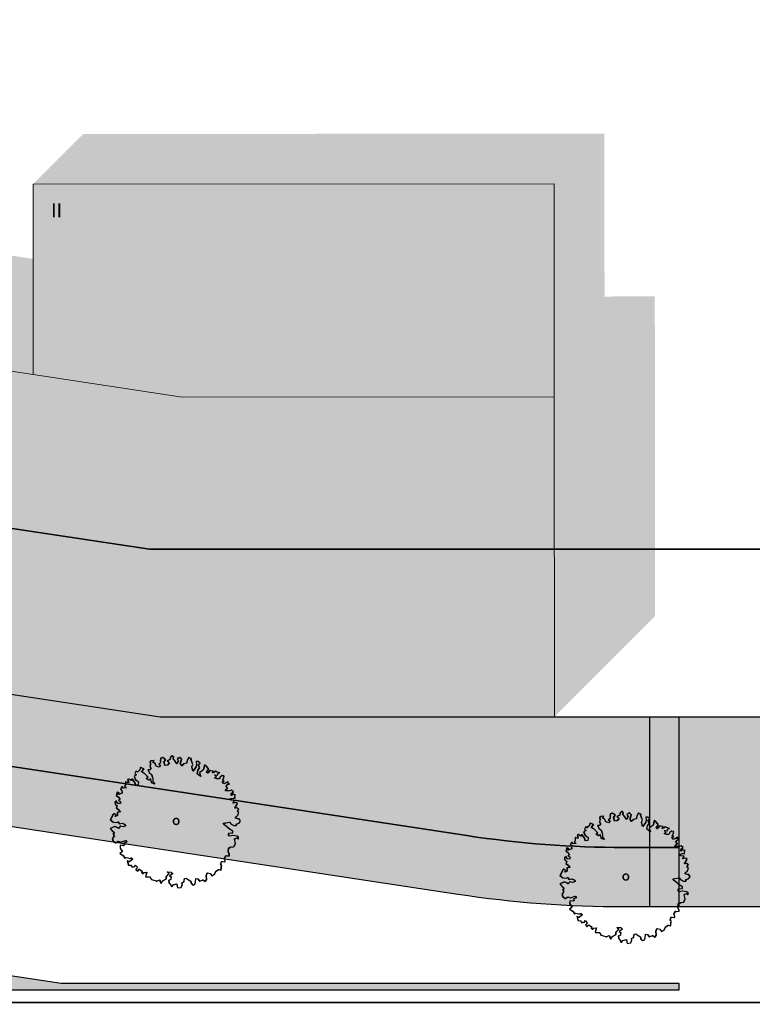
# Model space of a CAD drawing. Header units: metres. Extents: x -5203299 to 2078834, y 245743 to 5816291.
# Tile 232 of 256: x 366455 to 366486, y 5814224 to 5814266. Entities that reach past the tile are written whole.
import ezdxf

# ---------------------------------------------------------------- set-up
doc = ezdxf.new("R2010")
doc.units = ezdxf.units.M
doc.header["$LTSCALE"] = 0.5
for name, color, linetype, lineweight in [('01.01_Text-Beschriftung Geschosse', 7, 'Continuous', 25), ('02.00_Gebäude-Dachlinien Neubau etc', 7, 'Continuous', 9), ('02.02_Nutzung. Gebäude-Gewerbe Neubau', 7, 'Continuous', 9), ('2D-Schatten', 7, 'Continuous', 5), ('30 -39 Baustelle- Fläche', 7, 'Continuous', 15), ('99.04_Erschließung_VP-S-Borde-Kantenstein', 7, 'Continuous', 25), ('CS_XREF_Straßenpl-Bäume', 7, 'Continuous', 25), ('Keine', 7, 'Continuous', 9)]:
    doc.layers.add(name, color=color, linetype=linetype, lineweight=lineweight)
for name, color, linetype, lineweight, true_color in [('30 -34 Innenwände- 4 Türen_Fenster', 7, 'Continuous', 15, 0x9955ff), ('99.04_Erschließung_VP-S-Farben-Fahrbahn-Betonsteinpflaster', 7, 'Continuous', 25, 0xbababa), ('99.04_Erschließung_VP-S-Farben-Gehweg-Betonsteinpflaster', 7, 'Continuous', 25, 0xffd6a8), ('99.04_Erschließung_VP-S-Farben-Grünflächen', 7, 'Continuous', 25, 0xc2e687), ('99.04_Erschließung_VP-S-Farben-Mulde', 7, 'Continuous', 25, 0xa8ffff), ('99.04_Gleisplanung VP 02_23-EB-1236R-A-FAHRKANTE', 150, 'Continuous', 35, 0x007fff), ('S-Baum', 7, 'Continuous', 25, 0x4c994c)]:
    doc.layers.add(name, color=color, linetype=linetype, lineweight=lineweight, true_color=true_color)
doc.styles.add('Arial', font='arial.ttf')

# ---------------------------------------------------------------- blocks, each defined once
blk = doc.blocks.new('Gruppe-11')
at = {"layer": 'S-Baum', "flags": 128}
blk.add_lwpolyline([(366483.072, 5814229.469), (366483.004, 5814229.472), (366482.926, 5814229.494), (366482.928, 5814229.542), (366483.018, 5814229.627), (366483.062, 5814229.741), (366483.014, 5814229.763), (366483.016, 5814229.811), (366483.055, 5814229.869), (366482.98, 5814229.931), (366482.901, 5814229.922), (366482.913, 5814229.961), (366482.985, 5814230.067), (366482.996, 5814230.134), (366482.909, 5814230.157), (366482.812, 5814230.132), (366482.872, 5814230.237), (366482.728, 5814230.251), (366482.719, 5814230.33), (366482.819, 5814230.347), (366482.895, 5814230.344), (366482.89, 5814230.452), (366482.911, 5814230.479), (366482.824, 5814230.502), (366482.743, 5814230.457), (366482.746, 5814230.533), (366482.828, 5814230.609), (366482.751, 5814230.671), (366482.671, 5814230.654), (366482.595, 5814230.657), (366482.495, 5814230.649), (366482.517, 5814230.719), (366482.598, 5814230.753), (366482.521, 5814230.826), (366482.592, 5814230.912), (366482.661, 5814230.938), (366482.605, 5814230.968), (366482.607, 5814231.036), (366482.518, 5814230.991), (366482.429, 5814230.945), (366482.361, 5814231.035), (366482.442, 5814231.072), (366482.375, 5814231.103), (366482.417, 5814231.189), (366482.44, 5814231.276), (366482.353, 5814231.299), (366482.272, 5814231.234), (366482.229, 5814231.156), (366482.142, 5814231.159), (366482.036, 5814231.202), (366482.116, 5814231.239), (366482.04, 5814231.321), (366482.158, 5814231.317), (366482.189, 5814231.392), (366482.249, 5814231.41), (366482.143, 5814231.445), (366482.073, 5814231.475), (366482.015, 5814231.418), (366481.955, 5814231.411), (366481.986, 5814231.487), (366481.89, 5814231.501), (366481.831, 5814231.503), (366481.789, 5814231.445), (366481.74, 5814231.399), (366481.682, 5814231.449), (366481.743, 5814231.506), (366481.785, 5814231.564), (366481.72, 5814231.663), (366481.636, 5814231.753), (366481.603, 5814231.715), (366481.578, 5814231.56), (366481.488, 5814231.484), (366481.398, 5814231.43), (366481.452, 5814231.262), (366481.3, 5814231.374), (366481.333, 5814231.52), (366481.405, 5814231.625), (366481.353, 5814231.754), (366481.431, 5814231.82), (366481.346, 5814231.89), (366481.258, 5814231.893), (366481.274, 5814231.777), (366481.25, 5814231.659), (366481.128, 5814231.488), (366481.075, 5814231.665), (366481.118, 5814231.762), (366481.046, 5814231.968), (366481.059, 5814232.016), (366480.941, 5814232.051), (366480.881, 5814231.946), (366480.857, 5814231.819), (366480.748, 5814231.783), (366480.646, 5814231.699), (366480.59, 5814231.8), (366480.647, 5814231.982), (366480.562, 5814232.064), (366480.461, 5814232.008), (366480.506, 5814231.91), (366480.454, 5814231.785), (366480.351, 5814231.933), (366480.286, 5814232.006), (366480.316, 5814232.072), (366480.25, 5814232.134), (366480.171, 5814232.058), (366480.157, 5814231.97), (366480.039, 5814231.915), (366480.124, 5814231.833), (366480.042, 5814231.739), (366479.945, 5814231.714), (366479.902, 5814231.868), (366479.899, 5814231.872), (366479.973, 5814231.965), (366479.849, 5814232.057), (366479.76, 5814232.023), (366479.745, 5814231.916), (366479.753, 5814231.828), (366479.681, 5814231.78), (366479.75, 5814231.729), (366479.696, 5814231.652), (366479.573, 5814231.687), (366479.518, 5814231.817), (366479.44, 5814231.848), (366479.482, 5814231.925), (366479.366, 5814231.918), (366479.313, 5814231.872), (366479.329, 5814231.772), (366479.307, 5814231.685), (366479.354, 5814231.587), (366479.302, 5814231.541), (366479.225, 5814231.532), (366479.278, 5814231.423), (366479.382, 5814231.323), (366479.428, 5814231.175), (366479.432, 5814231.047), (366479.508, 5814230.937), (366479.382, 5814230.989), (366479.348, 5814231.157), (366479.267, 5814231.101), (366479.153, 5814231.164), (366479.223, 5814231.23), (366479.092, 5814231.37), (366478.959, 5814231.454), (366479.06, 5814231.577), (366478.906, 5814231.631), (366478.883, 5814231.535), (366478.78, 5814231.44), (366478.726, 5814231.49), (366478.671, 5814231.384), (366478.74, 5814231.325), (366478.639, 5814231.269), (366478.694, 5814231.132), (366478.826, 5814231.028), (366478.813, 5814230.901), (366478.705, 5814230.885), (366478.678, 5814230.993), (366478.567, 5814231.156), (366478.505, 5814231.087), (366478.42, 5814231.149), (366478.371, 5814231.131), (366478.406, 5814231.003), (366478.347, 5814230.996), (366478.28, 5814231.027), (366478.277, 5814230.959), (366478.275, 5814230.88), (366478.234, 5814230.844), (366478.319, 5814230.774), (366478.191, 5814230.758), (366478.126, 5814230.828), (366478.074, 5814230.723), (366478.121, 5814230.681), (366478.128, 5814230.554), (366477.987, 5814230.499), (366478.001, 5814230.569), (366477.931, 5814230.589), (366477.889, 5814230.446), (366477.956, 5814230.404), (366478.04, 5814230.294), (366477.979, 5814230.248), (366478.065, 5814230.194), (366478.053, 5814230.118), (366477.935, 5814230.122), (366477.89, 5814230.231), (366477.829, 5814230.174), (366477.837, 5814230.086), (366477.923, 5814230.023), (366477.892, 5814229.937), (366477.977, 5814229.866), (366478.061, 5814229.755), (366478.033, 5814229.768), (366477.933, 5814229.74), (366477.929, 5814229.604), (366477.848, 5814229.567), (366477.87, 5814229.635), (366477.804, 5814229.685), (366477.763, 5814229.658), (366477.639, 5814229.419), (366477.763, 5814229.327), (366477.899, 5814229.311), (366477.959, 5814229.34), (366478.013, 5814229.259), (366478.133, 5814229.283), (366478.228, 5814229.243), (366478.285, 5814229.171), (366478.176, 5814229.126), (366478.061, 5814229.159), (366477.978, 5814229.065), (366477.92, 5814229.107), (366477.834, 5814229.149), (366477.627, 5814229.066), (366477.72, 5814228.966), (366477.805, 5814228.884), (366477.746, 5814228.818), (366477.8, 5814228.749), (366477.72, 5814228.635), (366477.745, 5814228.535), (366477.858, 5814228.452), (366477.968, 5814228.528), (366478.074, 5814228.476), (366478.195, 5814228.52), (366478.283, 5814228.546), (366478.329, 5814228.487), (366478.191, 5814228.424), (366478.249, 5814228.363), (366478.177, 5814228.334), (366478.053, 5814228.358), (366478.049, 5814228.222), (366478.14, 5814228.084), (366478.041, 5814228.008), (366478.127, 5814227.945), (366478.202, 5814227.906), (366478.238, 5814227.806), (366478.299, 5814227.832), (366478.425, 5814227.811), (366478.493, 5814227.797), (366478.522, 5814227.824), (366478.588, 5814227.766), (366478.437, 5814227.652), (366478.351, 5814227.694), (366478.396, 5814227.518), (366478.511, 5814227.514), (366478.556, 5814227.424), (366478.665, 5814227.449), (366478.698, 5814227.516), (366478.783, 5814227.425), (366478.712, 5814227.331), (366478.711, 5814227.32), (366478.786, 5814227.261), (366478.856, 5814227.335), (366478.972, 5814227.255), (366478.959, 5814227.196), (366479.017, 5814227.146), (366479.047, 5814227.201), (366479.175, 5814227.208), (366479.12, 5814227.023), (366479.216, 5814227.02), (366479.315, 5814227.017), (366479.333, 5814226.96), (366479.371, 5814226.899), (366479.418, 5814226.886), (366479.573, 5814226.852), (366479.592, 5814226.823), (366479.612, 5814226.843), (366479.722, 5814226.895), (366479.746, 5814226.787), (366479.784, 5814226.738), (366479.847, 5814226.843), (366479.998, 5814226.937), (366480.001, 5814227.033), (366480.113, 5814227.157), (366480.044, 5814227.227), (366480.203, 5814227.221), (366480.277, 5814227.151), (366480.137, 5814227.057), (366480.196, 5814227.018), (366480.192, 5814226.899), (366480.103, 5814226.863), (366480.116, 5814226.766), (366480.155, 5814226.725), (366480.229, 5814226.595), (366480.292, 5814226.681), (366480.437, 5814226.716), (366480.471, 5814226.548), (366480.628, 5814226.573), (366480.672, 5814226.699), (366480.654, 5814226.768), (366480.743, 5814226.804), (366480.768, 5814226.948), (366480.836, 5814226.965), (366480.894, 5814226.924), (366481.027, 5814226.831), (366481.055, 5814226.734), (366481.121, 5814226.673), (366481.201, 5814226.701), (366481.232, 5814226.788), (366481.246, 5814226.943), (366481.325, 5814226.929), (366481.409, 5814226.838), (366481.547, 5814226.884), (366481.644, 5814226.822), (366481.706, 5814226.907), (366481.692, 5814227.075), (366481.732, 5814227.181), (366481.85, 5814227.157), (366481.923, 5814227.056), (366482.024, 5814227.112), (366482.097, 5814227.256), (366482.207, 5814227.32), (366482.305, 5814227.297), (366482.332, 5814227.511), (366482.293, 5814227.521), (366482.326, 5814227.667), (366482.386, 5814227.665), (366482.462, 5814227.654), (366482.482, 5814227.682), (366482.483, 5814227.69), (366482.45, 5814227.799), (366482.521, 5814227.915), (366482.558, 5814227.903), (366482.657, 5814227.911), (366482.659, 5814227.97), (366482.614, 5814228.068), (366482.629, 5814228.243), (366482.66, 5814228.241), (366482.729, 5814228.287), (366482.777, 5814228.277), (366482.857, 5814228.303), (366482.918, 5814228.428), (366482.876, 5814228.616), (366482.985, 5814228.66), (366483.043, 5814228.61), (366483.046, 5814228.698), (366482.98, 5814228.74), (366482.802, 5814228.766), (366482.665, 5814228.739), (366482.619, 5814228.8), (366482.661, 5814228.858), (366482.797, 5814228.873), (366482.808, 5814228.949), (366482.686, 5814229.021), (366482.458, 5814229.207), (366482.401, 5814229.277), (366482.665, 5814229.325), (366482.742, 5814229.246), (366482.847, 5814229.183), (366482.964, 5814229.19), (366482.957, 5814229.247), (366482.957, 5814229.247), (366483.075, 5814229.291), (366483.126, 5814229.388)], close=True, dxfattribs=at)
at = {"layer": 'S-Baum'}
blk.add_rational_spline([(366480.384, 5814229.239), (366480.146, 5814229.302), (366480.209, 5814229.54), (366480.447, 5814229.476), (366480.685, 5814229.413), (366480.621, 5814229.175), (366480.384, 5814229.239)], [1, 0.333333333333, 0.333333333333, 1, 0.333333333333, 0.333333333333, 1], degree=3, knots=[0, 0, 0, 0, 0.5, 0.5, 0.5, 1, 1, 1, 1], dxfattribs=at)
blk = doc.blocks.new('Gruppe-17')
at = {"layer": 'S-Baum', "flags": 128}
blk.add_lwpolyline([(366464.089, 5814231.819), (366464.022, 5814231.821), (366463.943, 5814231.843), (366463.945, 5814231.891), (366464.035, 5814231.976), (366464.079, 5814232.091), (366464.031, 5814232.112), (366464.033, 5814232.16), (366464.072, 5814232.218), (366463.998, 5814232.28), (366463.918, 5814232.271), (366463.931, 5814232.311), (366464.002, 5814232.416), (366464.013, 5814232.483), (366463.926, 5814232.506), (366463.829, 5814232.481), (366463.889, 5814232.587), (366463.745, 5814232.6), (366463.737, 5814232.679), (366463.836, 5814232.696), (366463.912, 5814232.693), (366463.908, 5814232.801), (366463.928, 5814232.828), (366463.841, 5814232.851), (366463.761, 5814232.806), (366463.763, 5814232.882), (366463.845, 5814232.959), (366463.768, 5814233.021), (366463.688, 5814233.004), (366463.612, 5814233.006), (366463.512, 5814232.998), (366463.535, 5814233.068), (366463.615, 5814233.102), (366463.538, 5814233.176), (366463.609, 5814233.261), (366463.678, 5814233.287), (366463.622, 5814233.317), (366463.625, 5814233.385), (366463.535, 5814233.34), (366463.446, 5814233.295), (366463.378, 5814233.385), (366463.459, 5814233.422), (366463.392, 5814233.452), (366463.435, 5814233.538), (366463.457, 5814233.625), (366463.37, 5814233.648), (366463.289, 5814233.583), (366463.247, 5814233.505), (366463.159, 5814233.508), (366463.053, 5814233.551), (366463.133, 5814233.588), (366463.057, 5814233.67), (366463.176, 5814233.666), (366463.206, 5814233.741), (366463.267, 5814233.759), (366463.16, 5814233.794), (366463.09, 5814233.824), (366463.032, 5814233.767), (366462.972, 5814233.761), (366463.003, 5814233.836), (366462.907, 5814233.85), (366462.848, 5814233.852), (366462.806, 5814233.794), (366462.757, 5814233.748), (366462.699, 5814233.798), (366462.76, 5814233.855), (366462.802, 5814233.913), (366462.737, 5814234.012), (366462.653, 5814234.102), (366462.62, 5814234.064), (366462.595, 5814233.909), (366462.505, 5814233.833), (366462.415, 5814233.779), (366462.469, 5814233.611), (366462.317, 5814233.723), (366462.35, 5814233.869), (366462.422, 5814233.974), (366462.37, 5814234.104), (366462.448, 5814234.169), (366462.363, 5814234.24), (366462.275, 5814234.243), (366462.291, 5814234.126), (366462.267, 5814234.008), (366462.146, 5814233.837), (366462.092, 5814234.014), (366462.135, 5814234.111), (366462.063, 5814234.318), (366462.076, 5814234.365), (366461.958, 5814234.4), (366461.898, 5814234.295), (366461.874, 5814234.168), (366461.765, 5814234.133), (366461.663, 5814234.048), (366461.607, 5814234.149), (366461.664, 5814234.331), (366461.579, 5814234.413), (366461.478, 5814234.357), (366461.523, 5814234.26), (366461.471, 5814234.134), (366461.368, 5814234.282), (366461.303, 5814234.355), (366461.333, 5814234.422), (366461.267, 5814234.483), (366461.188, 5814234.407), (366461.174, 5814234.319), (366461.056, 5814234.264), (366461.141, 5814234.182), (366461.059, 5814234.089), (366460.962, 5814234.064), (366460.92, 5814234.217), (366460.916, 5814234.221), (366460.99, 5814234.314), (366460.866, 5814234.406), (366460.777, 5814234.373), (366460.762, 5814234.266), (366460.77, 5814234.178), (366460.698, 5814234.129), (366460.767, 5814234.079), (366460.713, 5814234.001), (366460.59, 5814234.037), (366460.535, 5814234.166), (366460.457, 5814234.197), (366460.499, 5814234.274), (366460.383, 5814234.267), (366460.33, 5814234.221), (366460.347, 5814234.121), (366460.324, 5814234.034), (366460.371, 5814233.936), (366460.319, 5814233.89), (366460.242, 5814233.881), (366460.295, 5814233.772), (366460.399, 5814233.672), (366460.445, 5814233.524), (366460.449, 5814233.396), (366460.525, 5814233.286), (366460.399, 5814233.339), (366460.365, 5814233.507), (366460.284, 5814233.45), (366460.17, 5814233.513), (366460.24, 5814233.579), (366460.109, 5814233.719), (366459.976, 5814233.803), (366460.077, 5814233.927), (366459.923, 5814233.98), (366459.9, 5814233.885), (366459.798, 5814233.789), (366459.743, 5814233.839), (366459.688, 5814233.733), (366459.757, 5814233.674), (366459.656, 5814233.618), (366459.711, 5814233.481), (366459.843, 5814233.377), (366459.83, 5814233.25), (366459.722, 5814233.234), (366459.695, 5814233.343), (366459.584, 5814233.505), (366459.522, 5814233.436), (366459.437, 5814233.499), (366459.388, 5814233.48), (366459.423, 5814233.352), (366459.364, 5814233.345), (366459.297, 5814233.376), (366459.294, 5814233.308), (366459.292, 5814233.229), (366459.251, 5814233.194), (366459.336, 5814233.123), (366459.208, 5814233.107), (366459.143, 5814233.178), (366459.091, 5814233.072), (366459.138, 5814233.031), (366459.145, 5814232.903), (366459.004, 5814232.848), (366459.018, 5814232.919), (366458.948, 5814232.938), (366458.906, 5814232.795), (366458.973, 5814232.753), (366459.057, 5814232.643), (366458.996, 5814232.597), (366459.082, 5814232.543), (366459.071, 5814232.467), (366458.952, 5814232.471), (366458.907, 5814232.58), (366458.846, 5814232.523), (366458.854, 5814232.435), (366458.94, 5814232.372), (366458.909, 5814232.286), (366458.994, 5814232.215), (366459.078, 5814232.105), (366459.05, 5814232.117), (366458.95, 5814232.089), (366458.946, 5814231.954), (366458.865, 5814231.917), (366458.887, 5814231.984), (366458.821, 5814232.034), (366458.781, 5814232.007), (366458.656, 5814231.768), (366458.781, 5814231.676), (366458.916, 5814231.66), (366458.976, 5814231.689), (366459.03, 5814231.608), (366459.15, 5814231.633), (366459.245, 5814231.593), (366459.302, 5814231.52), (366459.193, 5814231.476), (366459.078, 5814231.508), (366458.995, 5814231.414), (366458.937, 5814231.456), (366458.851, 5814231.498), (366458.644, 5814231.415), (366458.737, 5814231.316), (366458.822, 5814231.233), (366458.763, 5814231.168), (366458.818, 5814231.098), (366458.737, 5814230.985), (366458.762, 5814230.885), (366458.875, 5814230.802), (366458.986, 5814230.877), (366459.091, 5814230.825), (366459.212, 5814230.869), (366459.3, 5814230.895), (366459.346, 5814230.837), (366459.208, 5814230.773), (366459.266, 5814230.712), (366459.194, 5814230.683), (366459.07, 5814230.707), (366459.066, 5814230.572), (366459.157, 5814230.433), (366459.059, 5814230.357), (366459.144, 5814230.295), (366459.219, 5814230.255), (366459.255, 5814230.155), (366459.316, 5814230.181), (366459.442, 5814230.16), (366459.51, 5814230.146), (366459.539, 5814230.174), (366459.605, 5814230.115), (366459.454, 5814230.001), (366459.368, 5814230.044), (366459.413, 5814229.867), (366459.529, 5814229.863), (366459.574, 5814229.774), (366459.682, 5814229.798), (366459.715, 5814229.865), (366459.8, 5814229.774), (366459.729, 5814229.681), (366459.729, 5814229.669), (366459.803, 5814229.61), (366459.873, 5814229.684), (366459.99, 5814229.604), (366459.976, 5814229.545), (366460.034, 5814229.495), (366460.064, 5814229.55), (366460.192, 5814229.557), (366460.137, 5814229.373), (366460.234, 5814229.369), (366460.333, 5814229.366), (366460.35, 5814229.309), (366460.388, 5814229.248), (366460.436, 5814229.235), (366460.59, 5814229.202), (366460.609, 5814229.173), (366460.629, 5814229.192), (366460.739, 5814229.245), (366460.763, 5814229.136), (366460.801, 5814229.087), (366460.864, 5814229.192), (366461.015, 5814229.286), (366461.018, 5814229.382), (366461.13, 5814229.506), (366461.061, 5814229.576), (366461.22, 5814229.571), (366461.294, 5814229.5), (366461.155, 5814229.406), (366461.213, 5814229.367), (366461.209, 5814229.249), (366461.12, 5814229.212), (366461.133, 5814229.115), (366461.172, 5814229.074), (366461.247, 5814228.945), (366461.309, 5814229.03), (366461.454, 5814229.065), (366461.488, 5814228.897), (366461.645, 5814228.923), (366461.689, 5814229.048), (366461.671, 5814229.117), (366461.76, 5814229.153), (366461.785, 5814229.297), (366461.853, 5814229.314), (366461.911, 5814229.273), (366462.044, 5814229.181), (366462.072, 5814229.083), (366462.138, 5814229.022), (366462.218, 5814229.05), (366462.249, 5814229.137), (366462.263, 5814229.292), (366462.342, 5814229.278), (366462.427, 5814229.187), (366462.564, 5814229.234), (366462.661, 5814229.171), (366462.723, 5814229.257), (366462.709, 5814229.424), (366462.749, 5814229.53), (366462.868, 5814229.506), (366462.941, 5814229.405), (366463.041, 5814229.461), (366463.114, 5814229.605), (366463.224, 5814229.67), (366463.322, 5814229.646), (366463.349, 5814229.861), (366463.31, 5814229.87), (366463.343, 5814230.016), (366463.403, 5814230.014), (366463.479, 5814230.003), (366463.5, 5814230.031), (366463.5, 5814230.039), (366463.467, 5814230.148), (366463.539, 5814230.264), (366463.575, 5814230.252), (366463.674, 5814230.26), (366463.676, 5814230.319), (366463.631, 5814230.417), (366463.646, 5814230.592), (366463.677, 5814230.591), (366463.746, 5814230.636), (366463.794, 5814230.626), (366463.874, 5814230.652), (366463.935, 5814230.777), (366463.893, 5814230.965), (366464.003, 5814231.01), (366464.06, 5814230.96), (366464.063, 5814231.047), (366463.997, 5814231.089), (366463.819, 5814231.115), (366463.683, 5814231.088), (366463.637, 5814231.149), (366463.678, 5814231.207), (366463.814, 5814231.223), (366463.826, 5814231.299), (366463.703, 5814231.371), (366463.475, 5814231.557), (366463.418, 5814231.626), (366463.683, 5814231.674), (366463.759, 5814231.595), (366463.865, 5814231.532), (366463.981, 5814231.539), (366463.974, 5814231.596), (366463.974, 5814231.596), (366464.092, 5814231.64), (366464.143, 5814231.738)], close=True, dxfattribs=at)
at = {"layer": 'S-Baum'}
blk.add_rational_spline([(366461.401, 5814231.588), (366461.163, 5814231.651), (366461.227, 5814231.889), (366461.464, 5814231.826), (366461.702, 5814231.762), (366461.639, 5814231.524), (366461.401, 5814231.588)], [1, 0.333333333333, 0.333333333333, 1, 0.333333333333, 0.333333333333, 1], degree=3, knots=[0, 0, 0, 0, 0.5, 0.5, 0.5, 1, 1, 1, 1], dxfattribs=at)
blk = doc.blocks.new('_25-01-10_187 KRA_CS_LP4_Außenanlagenplan (3D)')
at = {"layer": 'CS_XREF_Straßenpl-Bäume'}
for name in ['Gruppe-17', 'Gruppe-11']:
    blk.add_blockref(name, (0, 0), dxfattribs=at)
blk = doc.blocks.new('Gruppe-456')
at = {"layer": 'S-Baum', "flags": 128}
blk.add_lwpolyline([(-109.739, 23.762), (-109.807, 23.764), (-109.885, 23.787), (-109.884, 23.835), (-109.793, 23.919), (-109.75, 24.034), (-109.797, 24.055), (-109.795, 24.103), (-109.757, 24.162), (-109.831, 24.223), (-109.91, 24.215), (-109.898, 24.254), (-109.826, 24.359), (-109.816, 24.427), (-109.903, 24.449), (-110, 24.424), (-109.939, 24.53), (-110.083, 24.543), (-110.092, 24.623), (-109.992, 24.639), (-109.916, 24.637), (-109.921, 24.744), (-109.9, 24.772), (-109.987, 24.795), (-110.068, 24.749), (-110.065, 24.826), (-109.983, 24.902), (-110.061, 24.964), (-110.14, 24.947), (-110.217, 24.949), (-110.316, 24.942), (-110.294, 25.012), (-110.213, 25.046), (-110.29, 25.119), (-110.219, 25.204), (-110.151, 25.23), (-110.206, 25.26), (-110.204, 25.328), (-110.293, 25.283), (-110.382, 25.238), (-110.45, 25.328), (-110.37, 25.365), (-110.436, 25.395), (-110.394, 25.482), (-110.371, 25.569), (-110.458, 25.591), (-110.54, 25.526), (-110.582, 25.448), (-110.669, 25.451), (-110.776, 25.495), (-110.695, 25.532), (-110.772, 25.613), (-110.653, 25.609), (-110.622, 25.685), (-110.562, 25.702), (-110.668, 25.737), (-110.738, 25.768), (-110.797, 25.71), (-110.856, 25.704), (-110.825, 25.779), (-110.921, 25.794), (-110.98, 25.796), (-111.022, 25.738), (-111.072, 25.691), (-111.129, 25.741), (-111.068, 25.799), (-111.027, 25.857), (-111.091, 25.955), (-111.176, 26.046), (-111.208, 26.007), (-111.233, 25.853), (-111.324, 25.776), (-111.413, 25.723), (-111.359, 25.554), (-111.511, 25.667), (-111.478, 25.813), (-111.407, 25.918), (-111.459, 26.047), (-111.38, 26.112), (-111.465, 26.183), (-111.553, 26.186), (-111.537, 26.069), (-111.561, 25.951), (-111.683, 25.78), (-111.736, 25.957), (-111.693, 26.055), (-111.766, 26.261), (-111.753, 26.309), (-111.87, 26.344), (-111.931, 26.238), (-111.955, 26.112), (-112.063, 26.076), (-112.165, 25.992), (-112.221, 26.093), (-112.164, 26.275), (-112.249, 26.357), (-112.35, 26.301), (-112.305, 26.203), (-112.358, 26.077), (-112.46, 26.225), (-112.526, 26.298), (-112.495, 26.365), (-112.561, 26.427), (-112.64, 26.35), (-112.654, 26.263), (-112.772, 26.207), (-112.687, 26.125), (-112.77, 26.032), (-112.867, 26.007), (-112.909, 26.161), (-112.912, 26.164), (-112.838, 26.258), (-112.963, 26.35), (-113.052, 26.316), (-113.067, 26.209), (-113.058, 26.121), (-113.131, 26.072), (-113.062, 26.022), (-113.115, 25.945), (-113.238, 25.98), (-113.294, 26.109), (-113.372, 26.14), (-113.329, 26.218), (-113.446, 26.21), (-113.498, 26.164), (-113.482, 26.065), (-113.505, 25.978), (-113.457, 25.88), (-113.509, 25.834), (-113.586, 25.825), (-113.533, 25.716), (-113.429, 25.616), (-113.383, 25.467), (-113.379, 25.34), (-113.304, 25.23), (-113.429, 25.282), (-113.463, 25.45), (-113.544, 25.393), (-113.658, 25.457), (-113.588, 25.522), (-113.719, 25.662), (-113.852, 25.746), (-113.752, 25.87), (-113.906, 25.923), (-113.929, 25.828), (-114.031, 25.732), (-114.086, 25.782), (-114.14, 25.677), (-114.072, 25.618), (-114.172, 25.562), (-114.118, 25.424), (-113.985, 25.321), (-113.998, 25.194), (-114.106, 25.178), (-114.134, 25.286), (-114.244, 25.448), (-114.306, 25.38), (-114.392, 25.442), (-114.44, 25.424), (-114.405, 25.295), (-114.465, 25.289), (-114.532, 25.319), (-114.534, 25.252), (-114.537, 25.172), (-114.577, 25.137), (-114.492, 25.066), (-114.62, 25.051), (-114.686, 25.121), (-114.737, 25.015), (-114.691, 24.974), (-114.684, 24.846), (-114.824, 24.792), (-114.81, 24.862), (-114.88, 24.881), (-114.922, 24.738), (-114.856, 24.697), (-114.772, 24.586), (-114.833, 24.54), (-114.747, 24.486), (-114.758, 24.41), (-114.877, 24.414), (-114.921, 24.523), (-114.982, 24.466), (-114.974, 24.378), (-114.888, 24.316), (-114.92, 24.229), (-114.834, 24.158), (-114.75, 24.048), (-114.778, 24.06), (-114.878, 24.033), (-114.883, 23.897), (-114.963, 23.86), (-114.941, 23.927), (-115.007, 23.977), (-115.048, 23.951), (-115.172, 23.711), (-115.048, 23.62), (-114.913, 23.604), (-114.852, 23.633), (-114.798, 23.552), (-114.679, 23.576), (-114.584, 23.536), (-114.527, 23.463), (-114.636, 23.419), (-114.751, 23.451), (-114.833, 23.358), (-114.891, 23.399), (-114.977, 23.442), (-115.184, 23.358), (-115.091, 23.259), (-115.006, 23.177), (-115.065, 23.111), (-115.011, 23.041), (-115.091, 22.928), (-115.066, 22.828), (-114.953, 22.745), (-114.843, 22.82), (-114.737, 22.769), (-114.617, 22.813), (-114.528, 22.838), (-114.482, 22.78), (-114.62, 22.717), (-114.563, 22.655), (-114.634, 22.627), (-114.758, 22.651), (-114.763, 22.515), (-114.671, 22.376), (-114.77, 22.3), (-114.684, 22.238), (-114.609, 22.199), (-114.573, 22.098), (-114.513, 22.125), (-114.386, 22.103), (-114.319, 22.09), (-114.289, 22.117), (-114.223, 22.058), (-114.374, 21.945), (-114.461, 21.987), (-114.416, 21.81), (-114.3, 21.806), (-114.255, 21.717), (-114.146, 21.742), (-114.113, 21.808), (-114.028, 21.718), (-114.099, 21.624), (-114.1, 21.613), (-114.025, 21.554), (-113.955, 21.628), (-113.839, 21.547), (-113.852, 21.488), (-113.794, 21.438), (-113.764, 21.494), (-113.637, 21.501), (-113.691, 21.316), (-113.595, 21.313), (-113.496, 21.309), (-113.478, 21.252), (-113.44, 21.191), (-113.393, 21.178), (-113.238, 21.145), (-113.219, 21.116), (-113.199, 21.135), (-113.09, 21.188), (-113.065, 21.08), (-113.027, 21.03), (-112.964, 21.136), (-112.814, 21.23), (-112.81, 21.326), (-112.699, 21.449), (-112.767, 21.519), (-112.609, 21.514), (-112.535, 21.444), (-112.674, 21.349), (-112.616, 21.311), (-112.62, 21.192), (-112.709, 21.155), (-112.695, 21.059), (-112.657, 21.018), (-112.582, 20.888), (-112.52, 20.973), (-112.374, 21.008), (-112.34, 20.84), (-112.184, 20.866), (-112.14, 20.992), (-112.157, 21.06), (-112.068, 21.097), (-112.043, 21.24), (-111.975, 21.258), (-111.917, 21.216), (-111.784, 21.124), (-111.756, 21.027), (-111.691, 20.965), (-111.61, 20.994), (-111.579, 21.08), (-111.565, 21.235), (-111.487, 21.221), (-111.402, 21.131), (-111.264, 21.177), (-111.168, 21.114), (-111.105, 21.2), (-111.119, 21.367), (-111.079, 21.473), (-110.961, 21.45), (-110.888, 21.348), (-110.787, 21.404), (-110.714, 21.549), (-110.604, 21.613), (-110.506, 21.59), (-110.479, 21.804), (-110.518, 21.814), (-110.485, 21.96), (-110.426, 21.958), (-110.35, 21.947), (-110.329, 21.974), (-110.329, 21.983), (-110.362, 22.091), (-110.29, 22.208), (-110.253, 22.195), (-110.154, 22.203), (-110.152, 22.262), (-110.197, 22.36), (-110.183, 22.535), (-110.151, 22.534), (-110.082, 22.58), (-110.034, 22.57), (-109.954, 22.595), (-109.893, 22.72), (-109.935, 22.909), (-109.826, 22.953), (-109.768, 22.903), (-109.765, 22.991), (-109.832, 23.032), (-110.009, 23.058), (-110.146, 23.032), (-110.192, 23.093), (-110.15, 23.151), (-110.014, 23.166), (-110.003, 23.242), (-110.125, 23.314), (-110.354, 23.5), (-110.411, 23.57), (-110.146, 23.617), (-110.069, 23.538), (-109.964, 23.475), (-109.848, 23.483), (-109.854, 23.54), (-109.854, 23.54), (-109.737, 23.584), (-109.685, 23.681)], close=True, dxfattribs=at)
at = {"layer": 'S-Baum'}
blk.add_rational_spline([(-112.428, 23.531), (-112.666, 23.595), (-112.602, 23.833), (-112.364, 23.769), (-112.126, 23.705), (-112.19, 23.467), (-112.428, 23.531)], [1, 0.333333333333, 0.333333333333, 1, 0.333333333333, 0.333333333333, 1], degree=3, knots=[0, 0, 0, 0, 0.5, 0.5, 0.5, 1, 1, 1, 1], dxfattribs=at)
blk = doc.blocks.new('Gruppe-462')
at = {"layer": 'S-Baum', "flags": 128}
blk.add_lwpolyline([(-128.722, 26.111), (-128.79, 26.113), (-128.868, 26.136), (-128.867, 26.184), (-128.776, 26.269), (-128.732, 26.383), (-128.78, 26.405), (-128.778, 26.453), (-128.739, 26.511), (-128.814, 26.573), (-128.893, 26.564), (-128.881, 26.603), (-128.809, 26.708), (-128.798, 26.776), (-128.885, 26.799), (-128.982, 26.774), (-128.922, 26.879), (-129.066, 26.892), (-129.075, 26.972), (-128.975, 26.988), (-128.899, 26.986), (-128.904, 27.093), (-128.883, 27.121), (-128.97, 27.144), (-129.051, 27.098), (-129.048, 27.175), (-128.966, 27.251), (-129.043, 27.313), (-129.123, 27.296), (-129.2, 27.299), (-129.299, 27.291), (-129.277, 27.361), (-129.196, 27.395), (-129.273, 27.468), (-129.202, 27.553), (-129.133, 27.579), (-129.189, 27.609), (-129.187, 27.677), (-129.276, 27.632), (-129.365, 27.587), (-129.433, 27.677), (-129.352, 27.714), (-129.419, 27.745), (-129.377, 27.831), (-129.354, 27.918), (-129.441, 27.941), (-129.522, 27.875), (-129.565, 27.798), (-129.652, 27.801), (-129.758, 27.844), (-129.678, 27.881), (-129.754, 27.962), (-129.636, 27.958), (-129.605, 28.034), (-129.545, 28.052), (-129.651, 28.086), (-129.721, 28.117), (-129.779, 28.06), (-129.839, 28.053), (-129.808, 28.128), (-129.904, 28.143), (-129.963, 28.145), (-130.005, 28.087), (-130.055, 28.041), (-130.112, 28.091), (-130.051, 28.148), (-130.009, 28.206), (-130.074, 28.304), (-130.159, 28.395), (-130.191, 28.356), (-130.216, 28.202), (-130.306, 28.125), (-130.396, 28.072), (-130.342, 27.903), (-130.494, 28.016), (-130.461, 28.162), (-130.389, 28.267), (-130.442, 28.396), (-130.363, 28.461), (-130.448, 28.532), (-130.536, 28.535), (-130.52, 28.418), (-130.544, 28.3), (-130.666, 28.129), (-130.719, 28.306), (-130.676, 28.404), (-130.749, 28.61), (-130.736, 28.658), (-130.853, 28.693), (-130.913, 28.587), (-130.938, 28.461), (-131.046, 28.425), (-131.148, 28.341), (-131.204, 28.442), (-131.147, 28.624), (-131.232, 28.706), (-131.333, 28.65), (-131.288, 28.552), (-131.341, 28.426), (-131.443, 28.574), (-131.509, 28.647), (-131.478, 28.714), (-131.544, 28.776), (-131.623, 28.699), (-131.637, 28.612), (-131.755, 28.557), (-131.67, 28.474), (-131.753, 28.381), (-131.85, 28.356), (-131.892, 28.51), (-131.895, 28.513), (-131.821, 28.607), (-131.946, 28.699), (-132.034, 28.665), (-132.049, 28.558), (-132.041, 28.47), (-132.113, 28.422), (-132.044, 28.371), (-132.098, 28.294), (-132.221, 28.329), (-132.276, 28.458), (-132.355, 28.489), (-132.312, 28.567), (-132.429, 28.56), (-132.481, 28.513), (-132.465, 28.414), (-132.487, 28.327), (-132.44, 28.229), (-132.492, 28.183), (-132.569, 28.174), (-132.516, 28.065), (-132.412, 27.965), (-132.366, 27.816), (-132.362, 27.689), (-132.286, 27.579), (-132.412, 27.631), (-132.446, 27.799), (-132.527, 27.742), (-132.641, 27.806), (-132.571, 27.871), (-132.702, 28.012), (-132.835, 28.095), (-132.734, 28.219), (-132.888, 28.272), (-132.911, 28.177), (-133.014, 28.081), (-133.069, 28.131), (-133.123, 28.026), (-133.054, 27.967), (-133.155, 27.911), (-133.101, 27.773), (-132.968, 27.67), (-132.981, 27.543), (-133.089, 27.527), (-133.117, 27.635), (-133.227, 27.797), (-133.289, 27.729), (-133.375, 27.791), (-133.423, 27.773), (-133.388, 27.644), (-133.448, 27.638), (-133.515, 27.668), (-133.517, 27.601), (-133.52, 27.522), (-133.56, 27.486), (-133.475, 27.415), (-133.603, 27.4), (-133.668, 27.47), (-133.72, 27.364), (-133.673, 27.323), (-133.666, 27.195), (-133.807, 27.141), (-133.793, 27.211), (-133.863, 27.23), (-133.905, 27.088), (-133.838, 27.046), (-133.754, 26.935), (-133.815, 26.889), (-133.73, 26.835), (-133.741, 26.759), (-133.859, 26.764), (-133.904, 26.873), (-133.965, 26.815), (-133.957, 26.727), (-133.871, 26.665), (-133.902, 26.578), (-133.817, 26.507), (-133.733, 26.397), (-133.761, 26.41), (-133.861, 26.382), (-133.866, 26.246), (-133.946, 26.209), (-133.924, 26.276), (-133.99, 26.327), (-134.031, 26.3), (-134.155, 26.061), (-134.031, 25.969), (-133.895, 25.953), (-133.835, 25.982), (-133.781, 25.901), (-133.661, 25.925), (-133.567, 25.885), (-133.51, 25.812), (-133.619, 25.768), (-133.734, 25.8), (-133.816, 25.707), (-133.874, 25.748), (-133.96, 25.791), (-134.167, 25.707), (-134.074, 25.608), (-133.989, 25.526), (-134.048, 25.46), (-133.994, 25.39), (-134.074, 25.277), (-134.049, 25.177), (-133.936, 25.094), (-133.826, 25.17), (-133.72, 25.118), (-133.6, 25.162), (-133.511, 25.187), (-133.465, 25.129), (-133.603, 25.066), (-133.545, 25.004), (-133.617, 24.976), (-133.741, 25), (-133.745, 24.864), (-133.654, 24.725), (-133.753, 24.649), (-133.667, 24.587), (-133.592, 24.548), (-133.556, 24.447), (-133.496, 24.474), (-133.369, 24.452), (-133.301, 24.439), (-133.272, 24.466), (-133.206, 24.407), (-133.357, 24.294), (-133.444, 24.336), (-133.399, 24.159), (-133.283, 24.155), (-133.238, 24.066), (-133.129, 24.091), (-133.096, 24.157), (-133.011, 24.067), (-133.082, 23.973), (-133.083, 23.962), (-133.008, 23.903), (-132.938, 23.977), (-132.822, 23.896), (-132.835, 23.837), (-132.777, 23.787), (-132.747, 23.843), (-132.619, 23.85), (-132.674, 23.665), (-132.578, 23.662), (-132.479, 23.658), (-132.461, 23.601), (-132.423, 23.541), (-132.376, 23.528), (-132.221, 23.494), (-132.202, 23.465), (-132.182, 23.484), (-132.072, 23.537), (-132.048, 23.429), (-132.01, 23.379), (-131.947, 23.485), (-131.797, 23.579), (-131.793, 23.675), (-131.682, 23.798), (-131.75, 23.868), (-131.592, 23.863), (-131.518, 23.793), (-131.657, 23.698), (-131.599, 23.66), (-131.603, 23.541), (-131.692, 23.504), (-131.678, 23.408), (-131.64, 23.367), (-131.565, 23.237), (-131.502, 23.323), (-131.357, 23.357), (-131.323, 23.189), (-131.166, 23.215), (-131.123, 23.341), (-131.14, 23.409), (-131.051, 23.446), (-131.026, 23.589), (-130.958, 23.607), (-130.9, 23.565), (-130.767, 23.473), (-130.739, 23.376), (-130.673, 23.314), (-130.593, 23.343), (-130.562, 23.429), (-130.548, 23.584), (-130.469, 23.57), (-130.385, 23.48), (-130.247, 23.526), (-130.15, 23.463), (-130.088, 23.549), (-130.102, 23.716), (-130.062, 23.823), (-129.944, 23.799), (-129.871, 23.697), (-129.77, 23.753), (-129.697, 23.898), (-129.587, 23.962), (-129.489, 23.939), (-129.462, 24.153), (-129.501, 24.163), (-129.468, 24.309), (-129.409, 24.307), (-129.333, 24.296), (-129.312, 24.323), (-129.311, 24.332), (-129.345, 24.44), (-129.273, 24.557), (-129.236, 24.544), (-129.137, 24.552), (-129.135, 24.612), (-129.18, 24.709), (-129.165, 24.884), (-129.134, 24.883), (-129.065, 24.929), (-129.017, 24.919), (-128.937, 24.944), (-128.876, 25.07), (-128.918, 25.258), (-128.809, 25.302), (-128.751, 25.252), (-128.748, 25.34), (-128.815, 25.382), (-128.992, 25.407), (-129.129, 25.381), (-129.175, 25.442), (-129.133, 25.5), (-128.997, 25.515), (-128.986, 25.591), (-129.108, 25.663), (-129.336, 25.849), (-129.394, 25.919), (-129.129, 25.967), (-129.052, 25.888), (-128.947, 25.825), (-128.83, 25.832), (-128.837, 25.889), (-128.837, 25.889), (-128.719, 25.933), (-128.668, 26.03)], close=True, dxfattribs=at)
at = {"layer": 'S-Baum'}
blk.add_rational_spline([(-131.411, 25.88), (-131.648, 25.944), (-131.585, 26.182), (-131.347, 26.118), (-131.109, 26.054), (-131.173, 25.816), (-131.411, 25.88)], [1, 0.333333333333, 0.333333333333, 1, 0.333333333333, 0.333333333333, 1], degree=3, knots=[0, 0, 0, 0, 0.5, 0.5, 0.5, 1, 1, 1, 1], dxfattribs=at)
blk = doc.blocks.new('_23-07-06_Massenplan_TB_Weiterführende Schule (3D)')
at = {"layer": '02.02_Nutzung. Gebäude-Gewerbe Neubau', "linetype": 'Continuous', "lineweight": 0}
for points in [[(-137.412, 44.869), (-131.126, 43.915), (-115.411, 43.928), (-115.418, 52.928), (-137.418, 52.91)], [(-115.411, 43.928), (-131.126, 43.915), (-137.412, 44.869), (-185.418, 52.158), (-185.406, 38.499), (-132.138, 30.414), (-115.399, 30.428)]]:
    blk.add_hatch(color=9, dxfattribs=at).paths.add_polyline_path(points)
at = {"layer": '2D-Schatten', "linetype": 'Continuous', "lineweight": 0, "transparency": 33554457}
blk.add_hatch(color=7, dxfattribs=at).paths.add_polyline_path([(-193.941, 78.86), (-191.818, 78.862), (-191.818, 55.771), (-185.42, 54.713), (-185.432, 68.869), (-183.309, 68.871), (-183.299, 56.723), (-137.416, 49.757), (-137.414, 47.184), (-130.15, 45.95), (-115.412, 45.95), (-115.418, 52.928), (-137.418, 52.91), (-135.297, 55.031), (-113.297, 55.05), (-113.291, 48.169), (-111.168, 48.171), (-111.157, 34.671), (-115.399, 30.428), (-115.411, 43.928), (-131.126, 43.915), (-185.418, 52.158), (-185.418, 52.158), (-193.915, 53.448)])
at = {"layer": '99.04_Erschließung_VP-S-Farben-Fahrbahn-Betonsteinpflaster', "linetype": 'Continuous', "lineweight": 0, "true_color": 0xbababa}
blk.add_hatch(color=9, dxfattribs=at).paths.add_polyline_path([(-111.387, 22.4), (-99.387, 22.4), (-99.387, 30.4), (-111.387, 30.4)])
at = {"layer": '99.04_Erschließung_VP-S-Farben-Gehweg-Betonsteinpflaster', "linetype": 'Continuous', "lineweight": 0, "true_color": 0xffd6a8}
h = blk.add_hatch(color=41, dxfattribs=at)
edge = h.paths.add_edge_path()
edge.add_line((-110.137, 30.4), (-132.045, 30.4))
edge.add_line((-132.045, 30.4), (-219.411, 43.661))
edge.add_line((-219.411, 43.661), (-219.408, 40.626))
edge.add_line((-219.408, 40.626), (-119.102, 25.401))
edge.add_arc((-112.461, 69.15), 44.25, 261.3692, 270)
edge.add_line((-112.461, 24.9), (-110.137, 24.9))
edge.add_line((-110.137, 24.9), (-110.137, 30.4))
at = {"layer": '99.04_Erschließung_VP-S-Farben-Grünflächen', "linetype": 'Continuous', "lineweight": 0, "true_color": 0xc2e687}
blk.add_hatch(color=71, dxfattribs=at).paths.add_polyline_path([(-204.387, 29.462), (-204.387, 18.888), (-110.137, 18.888), (-110.137, 19.15), (-136.225, 19.15)])
at = {"layer": '99.04_Erschließung_VP-S-Farben-Mulde', "linetype": 'Continuous', "lineweight": 0, "true_color": 0xa8ffff}
h = blk.add_hatch(color=131, dxfattribs=at)
edge = h.paths.add_edge_path()
edge.add_line((-219.408, 40.626), (-219.406, 38.097))
edge.add_line((-219.406, 38.097), (-119.477, 22.929))
edge.add_arc((-112.461, 69.15), 46.75, 261.3692, 270)
edge.add_line((-112.461, 22.4), (-110.137, 22.4))
edge.add_line((-110.137, 22.4), (-110.137, 24.9))
edge.add_line((-110.137, 24.9), (-112.461, 24.9))
edge.add_line((-112.461, 24.9), (-112.461, 24.9))
edge.add_arc((-112.428, 69.59), 44.69, 261.4117, 269.9574, ccw=False)
edge.add_line((-119.102, 25.401), (-119.102, 25.401))
edge.add_line((-119.102, 25.401), (-219.408, 40.626))
h = blk.add_hatch(color=131, dxfattribs=at)
edge = h.paths.add_edge_path()
edge.add_line((-219.408, 40.626), (-219.406, 38.097))
edge.add_line((-219.406, 38.097), (-119.477, 22.929))
edge.add_arc((-112.461, 69.15), 46.75, 261.3692, 270)
edge.add_line((-112.461, 22.4), (-110.137, 22.4))
edge.add_line((-110.137, 22.4), (-110.137, 24.9))
edge.add_line((-110.137, 24.9), (-112.461, 24.9))
edge.add_arc((-112.428, 69.59), 44.69, 261.4117, 269.9574, ccw=False)
edge.add_line((-119.102, 25.401), (-219.408, 40.626))
at = {"layer": '02.00_Gebäude-Dachlinien Neubau etc', "flags": 128}
blk.add_lwpolyline([(-137.412, 44.869), (-131.126, 43.915), (-115.411, 43.928)], dxfattribs=at)
at = {"layer": '02.02_Nutzung. Gebäude-Gewerbe Neubau', "flags": 128}
for points in [[(-137.412, 44.869), (-131.126, 43.915), (-115.411, 43.928), (-115.418, 52.928), (-137.418, 52.91)], [(-115.411, 43.928), (-131.126, 43.915), (-137.412, 44.869), (-185.418, 52.158), (-185.406, 38.499), (-132.138, 30.414), (-115.399, 30.428)]]:
    blk.add_lwpolyline(points, close=True, dxfattribs=at)
at = {"layer": '99.04_Erschließung_VP-S-Borde-Kantenstein', "lineweight": 9}
for p, q in [((-132.045, 30.4), (-219.411, 43.661)), ((-119.102, 25.401), (-219.408, 40.626)), ((-25.4, 30.4), (-132.045, 30.4)), ((-112.461, 24.9), (-110.137, 24.9)), ((-110.137, 22.4), (-110.137, 24.9))]:
    blk.add_line(p, q, dxfattribs=at)
blk.add_arc((-112.461, 69.15), 44.25, 261.3692, 270, dxfattribs=at)
at = {"layer": '99.04_Erschließung_VP-S-Farben-Fahrbahn-Betonsteinpflaster', "flags": 128}
blk.add_lwpolyline([(-111.387, 22.4), (-99.387, 22.4), (-99.387, 30.4), (-111.387, 30.4)], close=True, dxfattribs=at)
at = {"layer": '99.04_Erschließung_VP-S-Farben-Gehweg-Betonsteinpflaster', "flags": 128}
blk.add_lwpolyline([(-110.137, 30.4), (-132.045, 30.4), (-219.411, 43.661), (-219.408, 40.626), (-119.102, 25.401, 0.037677), (-112.461, 24.9), (-110.137, 24.9)], format="xyb", close=True, dxfattribs=at)
at = {"layer": '99.04_Erschließung_VP-S-Farben-Grünflächen', "flags": 128}
blk.add_lwpolyline([(-204.387, 29.462), (-204.387, 18.888), (-110.137, 18.888), (-110.137, 19.15), (-136.225, 19.15)], close=True, dxfattribs=at)
at = {"layer": '99.04_Erschließung_VP-S-Farben-Mulde', "flags": 128}
for points in [[(-219.408, 40.626), (-219.406, 38.097), (-119.477, 22.929, 0.037677), (-112.461, 22.4), (-110.137, 22.4), (-110.137, 24.9), (-112.461, 24.9), (-112.461, 24.9, -0.037305), (-119.102, 25.401), (-119.102, 25.401)], [(-219.408, 40.626), (-219.406, 38.097), (-119.477, 22.929, 0.037677), (-112.461, 22.4), (-110.137, 22.4), (-110.137, 24.9), (-112.461, 24.9, -0.037305), (-119.102, 25.401)]]:
    blk.add_lwpolyline(points, format="xyb", close=True, dxfattribs=at)
at = {"layer": '99.04_Gleisplanung VP 02_23-EB-1236R-A-FAHRKANTE', "flags": 128}
blk.add_lwpolyline([(563.016, 18.313), (-195.633, 18.362), (-195.633, 18.362, -0.005965), (-243.325, 18.934), (-544.406, 26.139)], format="xyb", dxfattribs=at)
at = {"layer": 'S-Baum'}
for name in ['Gruppe-462', 'Gruppe-456']:
    blk.add_blockref(name, (0, 0), dxfattribs=at)
at = {"layer": '01.01_Text-Beschriftung Geschosse', "color": 7, "insert": (-136.657, 52.11), "char_height": 0.6041, "width": 2.73, "attachment_point": 1, "rotation": 0.0481, "line_spacing_factor": 4, "style": 'Arial'}
blk.add_mtext('II', dxfattribs=at)
blk = doc.blocks.new('Gruppe-910')
at = {"layer": '30 -39 Baustelle- Fläche', "color": 171, "linetype": 'Continuous', "lineweight": 35, "true_color": 0x7f7fff, "flags": 128}
blk.add_lwpolyline([(-63.576, 37.5), (-132.5, 37.5), (-219.136, 50.542)], dxfattribs=at)
blk = doc.blocks.new('_BE Phase 3 (2D)')
at = {"layer": 'Keine', "color": 7}
blk.add_blockref('Gruppe-910', (0, 0), dxfattribs=at)

msp = doc.modelspace()

# ---------------------------------------------------------------- block references
at = {"layer": '30 -34 Innenwände- 4 Türen_Fenster', "color": 1}
msp.add_blockref('_25-01-10_187 KRA_CS_LP4_Außenanlagenplan (3D)', (0, 0), dxfattribs=at)

# ---------------------------------------------------------------- next in the draw order: block references
at = {"layer": 'Keine', "color": 1}
msp.add_blockref('_23-07-06_Massenplan_TB_Weiterführende Schule (3D)', (366592.803, 5814205.708), dxfattribs=at)

# ---------------------------------------------------------------- next in the draw order: block references
msp.add_blockref('_BE Phase 3 (2D)', (366592.803, 5814205.708), dxfattribs=at)

doc.saveas('drawing.dxf')
